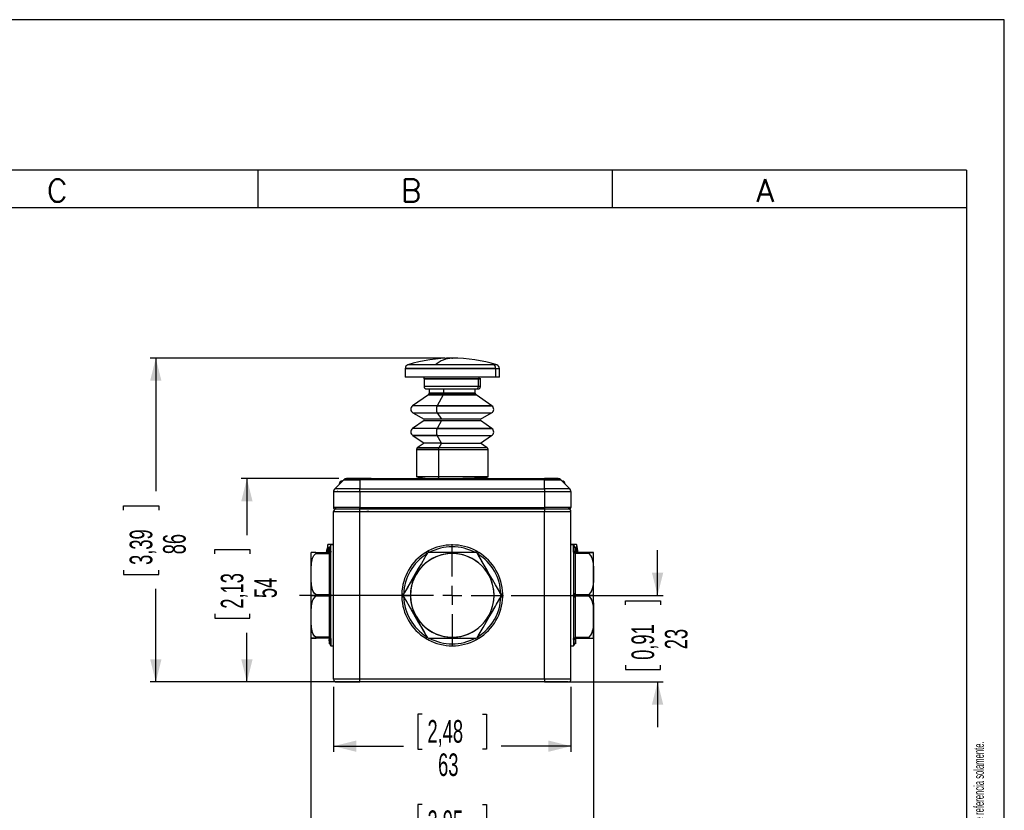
# Model space of a CAD drawing. Extents: x 0 to 1485, y 0 to 1050.
# Tile 13 of 13: x 832 to 1485, y 525 to 1050. Entities that reach past the tile are written whole.
import ezdxf

# ---------------------------------------------------------------- set-up
doc = ezdxf.new("R2010")
doc.units = 0
doc.header["$LTSCALE"] = 5
doc.header["$PDSIZE"] = -1
doc.layers.get('0').update_dxf_attribs({"linetype": 'CONTINUOUS'})
doc.styles.add('SLDTEXTSTYLE0', font='TXT', dxfattribs={"width": 0.605})
doc.styles.add('SLDTEXTSTYLE1', font='ROMANS')
doc.styles.add('SLDTEXTSTYLE2', font='TXT', dxfattribs={"width": 0.574617})
doc.dimstyles.new('SLDDIMSTYLE0', dxfattribs={"dimtxt": 15, "dimasz": 15, "dimexe": 0, "dimexo": 0.0625, "dimgap": 3.75, "dimtad": 0, "dimlfac": 0.4, "dimrnd": 1e-09, "dimzin": 12, "dimtxsty": 'SLDTEXTSTYLE0', "dimsah": 1, "dimcen": 0.09, "dimazin": 3, "dimtfac": 1, "dimtdec": 3, "dimtofl": 0, "dimtmove": 0, "dimatfit": 3, "dimtolj": 1, "dimtzin": 12})
doc.dimstyles.new('SLDDIMSTYLE3', dxfattribs={"dimtxt": 15, "dimasz": 15, "dimexe": 0, "dimexo": 0.0625, "dimgap": 3.75, "dimtad": 0, "dimlfac": 0.4, "dimrnd": 1e-09, "dimzin": 12, "dimtxsty": 'SLDTEXTSTYLE0', "dimsah": 1, "dimcen": 0.09, "dimazin": 3, "dimtfac": 1, "dimtdec": 3, "dimtmove": 0, "dimatfit": 3, "dimtolj": 1, "dimtzin": 12})

# ---------------------------------------------------------------- blocks, each defined once
blk = doc.blocks.new('SW_NOTE_0')
at = {"color": 0, "linetype": 'CONTINUOUS', "attachment_point": 1, "rotation": 90}
for s, insert, char_height, style in [('Sujeito a alteração sem aviso prévio. As informações contidas são valores de referência.                                          Los valores demostrados pueden ser cambiados sin aviso previo. La información és de referencia solamente.', (-8.53, 0), 6.61458, 'SLDTEXTSTYLE2'), ('The values shown are subject to change without prior notice. The information is for reference only.', (0.29, 0), 6.6146, 'SLDTEXTSTYLE0')]:
    blk.add_mtext(s, dxfattribs=dict(at, insert=insert, char_height=char_height, style=style))
blk = doc.blocks.new('_D_8')
at = {"color": 7, "linetype": 'CONTINUOUS'}
for p, q in [((1113.71, 825.23), (918.27, 825.23)), ((922.02, 825.23), (922.02, 736.85)), ((900.68, 724.39), (900.68, 727.21)), ((900.68, 727.21), (924.02, 727.21)), ((924.02, 727.21), (924.02, 724.39)), ((900.68, 684.45), (900.68, 681.63)), ((900.68, 681.63), (924.02, 681.63)), ((924.02, 681.63), (924.02, 684.45)), ((922.02, 610.23), (922.02, 671.99)), ((1052.46, 610.23), (918.27, 610.23))]:
    blk.add_line(p, q, dxfattribs=at)
for points in [[(922.02, 825.23), (918.27, 810.23), (925.77, 810.23)], [(922.02, 610.23), (925.77, 625.23), (918.27, 625.23)]]:
    blk.add_solid(points, dxfattribs=at)
at = {"color": 7, "linetype": 'CONTINUOUS', "char_height": 15, "attachment_point": 1, "rotation": 90, "style": 'SLDTEXTSTYLE0'}
for s, insert in [('3,39', (904.68, 687.97)), ('86', (926.83, 695.02))]:
    blk.add_mtext(s, dxfattribs=dict(at, insert=insert))
blk = doc.blocks.new('_D_9')
at = {"color": 7, "linetype": 'CONTINUOUS'}
for p, q in [((1043.5, 745.23), (978.71, 745.23)), ((982.46, 745.23), (982.46, 707.77)), ((961.13, 695.31), (961.13, 698.13)), ((961.13, 698.13), (984.46, 698.13)), ((984.46, 698.13), (984.46, 695.31)), ((961.13, 655.37), (961.13, 652.55)), ((984.46, 652.55), (984.46, 655.37)), ((961.13, 652.55), (984.46, 652.55)), ((982.46, 610.23), (982.46, 642.91)), ((1036.71, 610.23), (978.71, 610.23))]:
    blk.add_line(p, q, dxfattribs=at)
for points in [[(982.46, 745.23), (978.71, 730.23), (986.21, 730.23)], [(982.46, 610.23), (986.21, 625.23), (978.71, 625.23)]]:
    blk.add_solid(points, dxfattribs=at)
at = {"color": 7, "linetype": 'CONTINUOUS', "char_height": 15, "attachment_point": 1, "rotation": 90, "style": 'SLDTEXTSTYLE0'}
for s, insert in [('2,13', (965.13, 658.89)), ('54', (987.28, 665.94))]:
    blk.add_mtext(s, dxfattribs=dict(at, insert=insert))
blk = doc.blocks.new('_D_10')
at = {"color": 7, "linetype": 'CONTINUOUS'}
for p, q in [((1254.96, 667.73), (1254.96, 697.73)), ((1157.73, 667.73), (1258.71, 667.73)), ((1233.63, 661.34), (1233.63, 664.16)), ((1233.63, 664.16), (1256.96, 664.16)), ((1256.96, 664.16), (1256.96, 661.34)), ((1233.63, 621.4), (1233.63, 618.58)), ((1256.96, 618.58), (1256.96, 621.4)), ((1233.63, 618.58), (1256.96, 618.58)), ((1184.96, 610.23), (1258.71, 610.23)), ((1254.96, 610.23), (1254.96, 580.23))]:
    blk.add_line(p, q, dxfattribs=at)
for points in [[(1254.96, 667.73), (1258.71, 682.73), (1251.21, 682.73)], [(1254.96, 610.23), (1251.21, 595.23), (1258.71, 595.23)]]:
    blk.add_solid(points, dxfattribs=at)
at = {"color": 7, "linetype": 'CONTINUOUS', "char_height": 15, "attachment_point": 1, "rotation": 90, "style": 'SLDTEXTSTYLE0'}
for s, insert in [('0,91', (1237.63, 624.92)), ('23', (1259.78, 631.98))]:
    blk.add_mtext(s, dxfattribs=dict(at, insert=insert))
blk = doc.blocks.new('_D_11')
at = {"color": 7, "linetype": 'CONTINUOUS'}
for p, q in [((1039.96, 606.98), (1039.96, 563.86)), ((1197.46, 606.98), (1197.46, 563.86)), ((1098.74, 588.94), (1095.93, 588.94)), ((1095.93, 588.94), (1095.93, 565.61)), ((1138.68, 588.94), (1141.5, 588.94)), ((1141.5, 588.94), (1141.5, 565.61)), ((1039.96, 567.61), (1086.29, 567.61)), ((1095.93, 565.61), (1098.74, 565.61)), ((1141.5, 565.61), (1138.68, 565.61)), ((1197.46, 567.61), (1151.14, 567.61))]:
    blk.add_line(p, q, dxfattribs=at)
for points in [[(1039.96, 567.61), (1054.96, 563.86), (1054.96, 571.36)], [(1197.46, 567.61), (1182.46, 571.36), (1182.46, 563.86)]]:
    blk.add_solid(points, dxfattribs=at)
at = {"color": 7, "linetype": 'CONTINUOUS', "char_height": 15, "attachment_point": 1, "style": 'SLDTEXTSTYLE0'}
for s, insert in [('2,48', (1102.27, 584.94)), ('63', (1109.32, 562.79))]:
    blk.add_mtext(s, dxfattribs=dict(at, insert=insert))
blk = doc.blocks.new('_D_12')
at = {"color": 7, "linetype": 'CONTINUOUS'}
for p, q in [((1024.96, 662.73), (1024.96, 503.86)), ((1212.46, 662.73), (1212.46, 503.86)), ((1098.74, 528.94), (1095.93, 528.94)), ((1095.93, 528.94), (1095.93, 505.61)), ((1138.68, 528.94), (1141.5, 528.94)), ((1141.5, 528.94), (1141.5, 505.61)), ((1024.96, 507.61), (1086.29, 507.61)), ((1095.93, 505.61), (1098.74, 505.61)), ((1141.5, 505.61), (1138.68, 505.61)), ((1212.46, 507.61), (1151.14, 507.61))]:
    blk.add_line(p, q, dxfattribs=at)
for points in [[(1024.96, 507.61), (1039.96, 503.86), (1039.96, 511.36)], [(1212.46, 507.61), (1197.46, 511.36), (1197.46, 503.86)]]:
    blk.add_solid(points, dxfattribs=at)
at = {"color": 7, "linetype": 'CONTINUOUS', "char_height": 15, "attachment_point": 1, "style": 'SLDTEXTSTYLE0'}
for s, insert in [('2,95', (1102.27, 524.94)), ('75', (1109.32, 502.79))]:
    blk.add_mtext(s, dxfattribs=dict(at, insert=insert))
blk = doc.blocks.new('SW_CENTERMARKSYMBOL_5')
at = {"color": 0, "linetype": 'CONTINUOUS'}
for p, q in [((0, 12.5), (0, 34.01)), ((-12.5, 0), (-101.37, 0)), ((0, 0), (-6.25, 0)), ((0, 0), (0, 6.25)), ((0, 0), (0, -6.25)), ((0, 0), (6.25, 0)), ((12.5, 0), (34.01, 0)), ((0, -12.5), (0, -34.01))]:
    blk.add_line(p, q, dxfattribs=at)

msp = doc.modelspace()

# ---------------------------------------------------------------- linework, layer by layer
for p, q in [((1485, 1050), (0, 1050)), ((1485, 0), (1485, 1050)), ((1460, 950), (50, 950)), ((990, 925), (990, 950)), ((1225, 925), (1225, 950)), ((1460, 950), (1460, 25)), ((1460, 925), (25, 925))]:
    msp.add_line(p, q)
at = {"color": 2, "linetype": 'CONTINUOUS'}
for p, q in [((1460, 925), (1460, 25)), ((1087.464, 818.403), (1087.464, 812.73)), ((1149.964, 812.73), (1149.964, 818.403)), ((1099.964, 811.48), (1099.964, 806.48)), ((1136.673, 811.708), (1136.22, 811.748)), ((1137.464, 806.48), (1137.464, 811.48)), ((1101.782, 804.793), (1134.491, 804.793)), ((1103.464, 804.793), (1103.464, 801.965)), ((1133.964, 801.965), (1133.964, 804.793)), ((1134.491, 804.793), (1135.679, 804.793)), ((1102.931, 800.941), (1092.387, 793.558)), ((1145.042, 793.558), (1134.497, 800.941)), ((1092.589, 788.924), (1099.964, 784.666)), ((1137.464, 784.666), (1144.839, 788.924)), ((1100.001, 783.823), (1092.387, 778.492)), ((1145.042, 778.492), (1137.427, 783.823)), ((1092.589, 773.858), (1100.001, 768.757)), ((1137.427, 768.757), (1144.839, 773.858)), ((1094.964, 764.58), (1094.964, 746.48)), ((1100.001, 768.757), (1095.497, 765.604)), ((1141.931, 765.604), (1137.427, 768.757)), ((1142.464, 746.48), (1142.464, 764.58)), ((1191.678, 743.63), (1191.539, 743.656)), ((1039.964, 701.48), (1036.214, 701.48)), ((1039.964, 701.23), (1038.214, 701.23)), ((1201.214, 701.48), (1197.464, 701.48)), ((1199.214, 701.23), (1197.464, 701.23)), ((1025.06, 696.096), (1024.964, 695.495)), ((1212.464, 695.495), (1212.369, 696.096)), ((1024.964, 639.966), (1025.06, 639.365)), ((1038.214, 634.23), (1039.964, 634.23)), ((1197.464, 634.23), (1199.214, 634.23)), ((1212.369, 639.365), (1212.464, 639.966))]:
    msp.add_line(p, q, dxfattribs=at)
at = {"color": 144, "linetype": 'CONTINUOUS'}
for p, q in [((1087.464, 818.403), (1147.609, 818.403)), ((1147.609, 818.403), (1087.526, 818.403)), ((1107.484, 820.792), (1089.228, 820.792)), ((1145.978, 820.792), (1089.286, 820.792)), ((1148.2, 820.792), (1107.484, 820.792)), ((1148.103, 820.792), (1145.978, 820.792)), ((1147.609, 812.73), (1147.609, 818.403)), ((1147.609, 818.403), (1149.964, 818.403)), ((1147.609, 818.403), (1149.861, 818.403)), ((1147.609, 812.73), (1087.464, 812.73)), ((1147.609, 812.73), (1087.464, 812.73)), ((1136.167, 811.48), (1099.839, 811.48)), ((1136.167, 811.48), (1099.839, 811.48)), ((1099.964, 811.48), (1136.051, 811.48)), ((1136.051, 811.48), (1137.464, 811.48)), ((1136.051, 806.48), (1136.051, 811.48)), ((1136.167, 811.48), (1137.586, 811.48)), ((1137.582, 811.48), (1136.167, 811.48)), ((1149.964, 812.73), (1147.609, 812.73)), ((1149.958, 812.73), (1147.609, 812.73)), ((1136.051, 806.48), (1099.964, 806.48)), ((1136.051, 806.48), (1099.964, 806.48)), ((1132.93, 806.48), (1103.339, 806.48)), ((1112.873, 804.793), (1112.873, 801.965)), ((1137.464, 806.48), (1136.051, 806.48)), ((1137.457, 806.48), (1136.051, 806.48)), ((1102.931, 800.941), (1112.669, 800.941)), ((1112.669, 800.941), (1102.931, 800.941)), ((1112.873, 801.965), (1103.464, 801.965)), ((1103.582, 801.965), (1112.873, 801.965)), ((1112.669, 800.941), (1108.63, 793.558)), ((1134.497, 800.941), (1112.669, 800.941)), ((1112.669, 800.941), (1134.497, 800.941)), ((1112.873, 801.965), (1133.934, 801.965)), ((1133.964, 801.965), (1112.873, 801.965)), ((1108.63, 793.558), (1092.387, 793.558)), ((1108.63, 793.558), (1092.51, 793.558)), ((1144.857, 793.558), (1108.63, 793.558)), ((1108.63, 793.558), (1145.042, 793.558)), ((1092.589, 788.924), (1108.707, 788.924)), ((1111.532, 784.666), (1099.964, 784.666)), ((1108.707, 788.924), (1111.532, 784.666)), ((1108.707, 788.924), (1144.839, 788.924)), ((1137.464, 784.666), (1111.532, 784.666)), ((1108.63, 778.492), (1092.387, 778.492)), ((1108.63, 778.492), (1092.51, 778.492)), ((1100.001, 783.823), (1111.546, 783.823)), ((1111.546, 783.823), (1108.63, 778.492)), ((1108.63, 778.492), (1145.042, 778.492)), ((1144.857, 778.492), (1108.63, 778.492)), ((1111.546, 783.823), (1137.427, 783.823)), ((1108.707, 773.858), (1092.589, 773.858)), ((1092.589, 773.858), (1108.707, 773.858)), ((1111.546, 768.757), (1108.707, 773.858)), ((1108.707, 773.858), (1144.839, 773.858)), ((1094.964, 764.58), (1109.617, 764.58)), ((1109.617, 764.58), (1095.076, 764.58)), ((1109.821, 765.604), (1095.497, 765.604)), ((1111.546, 768.757), (1100.001, 768.757)), ((1109.617, 764.58), (1109.617, 746.48)), ((1109.617, 764.58), (1142.464, 764.58)), ((1109.617, 764.58), (1142.299, 764.58)), ((1111.546, 768.757), (1109.821, 765.604)), ((1141.931, 765.604), (1109.821, 765.604)), ((1141.931, 765.604), (1109.821, 765.604)), ((1111.546, 768.757), (1137.427, 768.757)), ((1048.5, 745.23), (1057.464, 745.23)), ((1057.464, 745.23), (1048.5, 745.23)), ((1064.964, 745.23), (1052.464, 745.23)), ((1064.964, 745.23), (1052.646, 745.23)), ((1057.464, 745.23), (1179.964, 745.23)), ((1057.464, 744.498), (1057.464, 745.23)), ((1057.464, 744.498), (1057.464, 745.23)), ((1109.617, 746.48), (1094.964, 746.48)), ((1109.617, 746.48), (1095.174, 746.48)), ((1096.214, 745.23), (1110.096, 745.23)), ((1142.298, 746.48), (1109.617, 746.48)), ((1142.464, 746.48), (1109.617, 746.48)), ((1179.964, 745.23), (1188.929, 745.23)), ((1188.929, 745.23), (1179.964, 745.23)), ((1179.964, 745.23), (1179.964, 744.498)), ((1179.964, 745.23), (1179.964, 744.498)), ((1040.697, 738.463), (1046.732, 744.498)), ((1057.464, 738.463), (1040.697, 738.463)), ((1046.732, 744.498), (1057.464, 744.498)), ((1179.964, 744.498), (1057.464, 744.498)), ((1057.464, 744.498), (1057.464, 738.463)), ((1057.464, 736.695), (1057.464, 738.463)), ((1057.464, 738.463), (1179.964, 738.463)), ((1057.464, 736.695), (1057.464, 738.463)), ((1179.964, 744.498), (1190.697, 744.498)), ((1179.964, 738.463), (1179.964, 744.498)), ((1196.732, 738.463), (1179.964, 738.463)), ((1179.964, 738.463), (1179.964, 736.695)), ((1179.964, 738.463), (1179.964, 736.695)), ((1190.697, 744.498), (1196.732, 738.463)), ((1039.964, 736.695), (1039.964, 725.98)), ((1039.964, 736.695), (1057.464, 736.695)), ((1042.721, 736.73), (1042.278, 736.625)), ((1057.464, 736.695), (1057.464, 725.98)), ((1057.464, 736.695), (1179.964, 736.695)), ((1179.964, 736.695), (1179.964, 725.98)), ((1179.964, 736.695), (1197.464, 736.695)), ((1197.464, 736.695), (1197.456, 736.893)), ((1197.464, 736.695), (1197.464, 725.98)), ((1057.464, 725.98), (1039.964, 725.98)), ((1040.714, 725.23), (1057.464, 725.23)), ((1040.714, 725.23), (1057.464, 725.23)), ((1057.464, 725.23), (1057.464, 725.98)), ((1057.464, 725.23), (1057.464, 725.98)), ((1057.464, 725.98), (1179.964, 725.98)), ((1057.464, 725.23), (1179.964, 725.23)), ((1057.464, 723.48), (1057.464, 725.23)), ((1057.464, 723.48), (1057.464, 725.23)), ((1179.964, 725.98), (1179.964, 725.23)), ((1197.464, 725.98), (1179.964, 725.98)), ((1179.964, 725.98), (1179.964, 725.23)), ((1179.964, 725.23), (1196.714, 725.23)), ((1179.964, 725.23), (1196.714, 725.23)), ((1179.964, 725.23), (1179.964, 723.48)), ((1179.964, 725.23), (1179.964, 723.48)), ((1039.964, 611.98), (1039.964, 723.48)), ((1039.964, 723.48), (1057.464, 723.48)), ((1057.464, 611.98), (1057.464, 723.48)), ((1057.464, 723.48), (1179.964, 723.48)), ((1063.261, 723.48), (1062.128, 723.48)), ((1179.964, 723.48), (1197.464, 723.48)), ((1179.964, 611.98), (1179.964, 723.48)), ((1197.464, 611.98), (1197.464, 723.48)), ((1036.214, 696.105), (1036.214, 701.48)), ((1036.964, 699.98), (1036.964, 696.105)), ((1036.964, 696.105), (1036.964, 699.921)), ((1038.214, 697.205), (1038.214, 701.23)), ((1038.214, 697.205), (1038.214, 701.085)), ((1199.214, 701.23), (1199.214, 697.205)), ((1199.214, 697.205), (1199.214, 701.169)), ((1200.464, 696.105), (1200.464, 699.98)), ((1200.464, 696.105), (1200.464, 699.855)), ((1201.214, 701.48), (1201.214, 696.105)), ((1024.964, 695.495), (1024.964, 667.73)), ((1028.114, 696.105), (1025.002, 696.105)), ((1028.114, 696.105), (1036.964, 696.105)), ((1028.114, 695.48), (1036.964, 695.48)), ((1036.964, 696.105), (1036.964, 695.48)), ((1036.964, 695.48), (1036.964, 695.417)), ((1036.964, 695.48), (1036.964, 695.192)), ((1036.964, 695.192), (1036.964, 668.644)), ((1038.201, 697.015), (1038.214, 697.205)), ((1038.214, 696.256), (1038.201, 696.461)), ((1038.214, 668.68), (1038.214, 696.256)), ((1038.214, 668.68), (1038.214, 696.256)), ((1101.486, 696.461), (1101.149, 696.256)), ((1102.793, 697.205), (1102.447, 697.015)), ((1134.375, 696.105), (1103.054, 696.105)), ((1134.982, 697.015), (1134.636, 697.205)), ((1136.28, 696.256), (1135.942, 696.461)), ((1199.214, 697.205), (1199.228, 697.015)), ((1199.228, 696.461), (1199.214, 696.256)), ((1199.214, 696.256), (1199.214, 668.68)), ((1199.214, 696.256), (1199.214, 668.68)), ((1209.314, 696.105), (1200.464, 696.105)), ((1200.464, 695.48), (1200.464, 696.105)), ((1200.464, 695.192), (1200.464, 695.48)), ((1209.314, 695.48), (1200.464, 695.48)), ((1200.464, 695.417), (1200.464, 695.48)), ((1200.464, 668.644), (1200.464, 695.192)), ((1209.314, 696.105), (1212.427, 696.105)), ((1212.464, 667.73), (1212.464, 695.495)), ((1024.964, 667.73), (1024.964, 639.966)), ((1024.964, 667.73), (1028.587, 667.73)), ((1028.114, 668.355), (1036.964, 668.355)), ((1036.964, 667.105), (1028.114, 667.105)), ((1036.964, 668.644), (1036.964, 668.355)), ((1036.964, 668.419), (1036.964, 668.355)), ((1036.964, 668.355), (1036.964, 667.105)), ((1036.964, 667.105), (1036.964, 667.042)), ((1036.964, 666.817), (1036.964, 640.269)), ((1039.964, 667.73), (1038.172, 667.73)), ((1038.201, 668.285), (1038.214, 668.68)), ((1038.214, 666.781), (1038.201, 667.176)), ((1038.214, 639.205), (1038.214, 666.781)), ((1038.214, 639.205), (1038.214, 666.781)), ((1085.228, 668.68), (1085.219, 668.285)), ((1086.143, 667.73), (1090.95, 667.73)), ((1086.31, 667.105), (1086.188, 667.406)), ((1086.477, 666.817), (1086.31, 667.105)), ((1086.477, 666.817), (1101.804, 640.269)), ((1146.479, 667.73), (1151.286, 667.73)), ((1151.118, 668.355), (1151.24, 668.055)), ((1152.21, 668.285), (1152.201, 668.68)), ((1197.464, 667.73), (1199.256, 667.73)), ((1199.214, 668.68), (1199.228, 668.285)), ((1199.228, 667.176), (1199.214, 666.781)), ((1199.214, 666.781), (1199.214, 639.205)), ((1199.214, 666.781), (1199.214, 639.205)), ((1200.443, 668.651), (1200.464, 668.644)), ((1200.464, 668.355), (1200.464, 668.644)), ((1200.464, 668.355), (1200.464, 668.419)), ((1200.464, 667.73), (1200.464, 668.355)), ((1200.464, 668.355), (1209.314, 668.355)), ((1208.841, 667.73), (1200.464, 667.73)), ((1200.464, 667.105), (1200.464, 667.73)), ((1209.314, 667.105), (1200.464, 667.105)), ((1200.464, 667.042), (1200.464, 667.105)), ((1200.464, 640.269), (1200.464, 666.817)), ((1212.464, 667.73), (1208.841, 667.73)), ((1212.464, 639.966), (1212.464, 667.73)), ((1212.464, 639.966), (1212.464, 667.73)), ((1135.624, 640.269), (1135.457, 639.98)), ((1028.114, 639.355), (1025.002, 639.355)), ((1036.964, 639.98), (1028.114, 639.98)), ((1036.964, 639.355), (1028.114, 639.355)), ((1036.964, 640.044), (1036.964, 639.98)), ((1036.964, 639.98), (1036.964, 639.355)), ((1036.964, 639.355), (1036.964, 635.48)), ((1036.964, 639.355), (1036.964, 635.605)), ((1038.201, 639), (1038.214, 639.205)), ((1038.214, 638.256), (1038.201, 638.445)), ((1038.214, 638.256), (1038.214, 634.292)), ((1038.214, 634.23), (1038.214, 638.256)), ((1102.447, 638.445), (1102.793, 638.256)), ((1103.054, 639.355), (1134.375, 639.355)), ((1134.636, 638.256), (1134.982, 638.445)), ((1199.214, 639.205), (1199.228, 639)), ((1199.228, 638.445), (1199.214, 638.256)), ((1199.214, 638.256), (1199.214, 634.23)), ((1199.214, 638.256), (1199.214, 634.375)), ((1200.464, 639.98), (1200.464, 640.044)), ((1200.464, 639.355), (1200.464, 639.98)), ((1200.464, 639.98), (1209.314, 639.98)), ((1200.464, 635.481), (1200.464, 639.355)), ((1200.464, 639.355), (1200.464, 635.54)), ((1200.464, 639.355), (1209.314, 639.355)), ((1209.314, 639.355), (1212.426, 639.355)), ((1057.464, 611.98), (1039.964, 611.98)), ((1041.714, 610.23), (1057.464, 610.23)), ((1057.464, 610.23), (1041.714, 610.23)), ((1179.964, 611.98), (1057.464, 611.98)), ((1057.464, 610.23), (1057.464, 611.98)), ((1057.464, 610.23), (1057.464, 611.98)), ((1179.964, 610.23), (1057.464, 610.23)), ((1179.964, 610.23), (1057.464, 610.23)), ((1197.464, 611.98), (1179.964, 611.98)), ((1179.964, 611.98), (1179.964, 610.23)), ((1179.964, 611.98), (1179.964, 610.23)), ((1179.964, 610.23), (1195.714, 610.23)), ((1195.714, 610.23), (1179.964, 610.23))]:
    msp.add_line(p, q, dxfattribs=at)
at = {"color": 2, "linetype": 'CONTINUOUS', "flags": 128}
for points in [[(1099.996, 812.534), (1099.9, 812.364), (1099.839, 811.48)], [(1137.589, 811.48), (1137.379, 811.593), (1137.171, 811.627)]]:
    msp.add_lwpolyline(points, dxfattribs=at)
at = {"color": 144, "linetype": 'CONTINUOUS', "flags": 128}
for points in [[(1048.5, 745.23), (1047.434, 744.992), (1046.732, 744.498)], [(1110.096, 745.23), (1109.898, 745.342), (1109.725, 745.689), (1109.643, 746.076), (1109.617, 746.48)], [(1109.617, 746.48), (1109.659, 745.965), (1109.792, 745.513), (1109.941, 745.298), (1110.096, 745.23)], [(1127.333, 745.23), (1127.53, 745.342), (1127.65, 745.581)], [(1190.697, 744.498), (1189.774, 745.083), (1188.929, 745.23)], [(1040.697, 738.463), (1040.112, 737.54), (1039.964, 736.695)], [(1197.464, 736.695), (1197.226, 737.761), (1196.732, 738.463)], [(1028.114, 696.105), (1026.877, 696.105), (1026.046, 696.105), (1025.281, 696.105), (1025.045, 696.105), (1025.002, 696.105)], [(1028.114, 668.355), (1026.97, 669.544), (1026.478, 670.376), (1026.054, 671.365), (1025.286, 674.836), (1025.047, 678.37), (1025.002, 681.912), (1025.046, 685.454), (1025.284, 688.985), (1025.457, 690.159), (1025.705, 691.325), (1026.046, 692.448), (1026.938, 694.245), (1028.114, 695.48)], [(1028.114, 668.355), (1027.404, 668.995), (1026.844, 669.734), (1026.419, 670.495), (1026.054, 671.365), (1025.286, 674.836), (1025.047, 678.37), (1025.002, 681.912), (1025.022, 684.4), (1025.095, 686.67), (1025.284, 688.985), (1025.571, 690.748), (1026.059, 692.484), (1026.423, 693.348), (1026.846, 694.105), (1028.114, 695.48)], [(1028.114, 695.48), (1028.417, 695.709), (1028.545, 695.838), (1028.577, 695.892), (1028.587, 695.938), (1028.576, 695.98), (1028.544, 696.016), (1028.415, 696.073), (1028.114, 696.105)], [(1028.114, 695.48), (1028.417, 695.709), (1028.535, 695.825), (1028.574, 695.886), (1028.587, 695.938), (1028.574, 695.984), (1028.534, 696.024), (1028.415, 696.073), (1028.114, 696.105)], [(1038.201, 697.015), (1038.212, 697.122), (1038.214, 697.205)], [(1038.214, 696.256), (1038.21, 696.372), (1038.201, 696.461)], [(1101.971, 695.48), (1101.263, 694.254), (1100.784, 693.425), (1100.233, 692.471), (1098.23, 689), (1096.189, 685.466), (1094.144, 681.924), (1092.099, 678.382), (1090.061, 674.851), (1089.38, 673.672), (1088.704, 672.502), (1088.061, 671.388), (1087.002, 669.552), (1086.31, 668.355)], [(1101.971, 695.48), (1101.602, 694.841), (1101.175, 694.102), (1100.736, 693.341), (1100.233, 692.471), (1098.23, 689), (1096.189, 685.466), (1094.144, 681.924), (1092.708, 679.436), (1091.397, 677.166), (1090.061, 674.851), (1089.043, 673.088), (1088.04, 671.351), (1087.542, 670.488), (1087.105, 669.731), (1086.31, 668.355)], [(1101.804, 695.192), (1101.534, 695.63), (1101.297, 696.015), (1101.184, 696.199), (1101.149, 696.256)], [(1102.447, 697.015), (1101.907, 696.709), (1101.486, 696.461)], [(1102.793, 697.205), (1102.846, 697.107), (1103.011, 696.802), (1103.195, 696.461), (1103.387, 696.105)], [(1134.375, 696.105), (1132.843, 696.105), (1130.872, 696.105), (1126.842, 696.105), (1122.753, 696.105), (1118.654, 696.105), (1114.585, 696.105), (1110.527, 696.105), (1109.164, 696.105), (1107.816, 696.105), (1106.528, 696.105), (1104.451, 696.105), (1103.054, 696.105)], [(1134.041, 696.105), (1134.286, 696.559), (1134.501, 696.956), (1134.604, 697.146), (1134.636, 697.205)], [(1135.942, 696.461), (1135.407, 696.775), (1134.982, 697.015)], [(1151.118, 668.355), (1150.432, 669.544), (1149.951, 670.376), (1149.38, 671.365), (1147.376, 674.836), (1145.336, 678.37), (1143.291, 681.912), (1141.246, 685.454), (1139.208, 688.985), (1138.53, 690.159), (1137.856, 691.325), (1137.208, 692.448), (1136.17, 694.245), (1135.457, 695.48)], [(1151.118, 668.355), (1150.749, 668.995), (1150.322, 669.734), (1149.883, 670.495), (1149.38, 671.365), (1147.376, 674.836), (1145.336, 678.37), (1143.291, 681.912), (1141.855, 684.4), (1140.544, 686.67), (1139.208, 688.985), (1138.19, 690.748), (1137.187, 692.484), (1136.689, 693.348), (1136.252, 694.105), (1135.457, 695.48)], [(1136.28, 696.256), (1136.221, 696.161), (1136.039, 695.866), (1135.836, 695.536), (1135.624, 695.192)], [(1199.214, 697.205), (1199.218, 697.099), (1199.228, 697.015)], [(1199.228, 696.461), (1199.217, 696.347), (1199.214, 696.256)], [(1209.314, 696.105), (1209.012, 696.073), (1208.893, 696.023), (1208.854, 695.983), (1208.841, 695.937), (1208.855, 695.885), (1208.894, 695.824), (1209.013, 695.708), (1209.314, 695.48)], [(1209.314, 696.105), (1209.012, 696.073), (1208.884, 696.016), (1208.852, 695.979), (1208.841, 695.937), (1208.852, 695.89), (1208.885, 695.837), (1209.013, 695.708), (1209.314, 695.48)], [(1212.426, 696.105), (1212.427, 696.105), (1212.381, 696.105), (1212.141, 696.105), (1211.967, 696.105), (1211.716, 696.105), (1211.374, 696.105), (1210.473, 696.105), (1209.314, 696.105)], [(1209.314, 695.48), (1210.024, 694.841), (1210.585, 694.102), (1211.009, 693.341), (1211.374, 692.471), (1212.142, 689), (1212.382, 685.466), (1212.427, 681.924), (1212.407, 679.436), (1212.333, 677.166), (1212.144, 674.851), (1211.858, 673.088), (1211.369, 671.351), (1211.006, 670.488), (1210.583, 669.731), (1209.314, 668.355)], [(1209.314, 695.48), (1210.484, 694.254), (1210.968, 693.425), (1211.374, 692.471), (1212.142, 689), (1212.382, 685.466), (1212.427, 681.924), (1212.382, 678.382), (1212.144, 674.851), (1211.971, 673.672), (1211.722, 672.502), (1211.383, 671.388), (1210.464, 669.552), (1209.314, 668.355)], [(1028.114, 639.98), (1027.404, 640.62), (1026.844, 641.359), (1026.419, 642.12), (1026.054, 642.99), (1025.286, 646.461), (1025.047, 649.995), (1025.002, 653.537), (1025.022, 656.025), (1025.095, 658.295), (1025.284, 660.61), (1025.571, 662.373), (1026.059, 664.109), (1026.423, 664.973), (1026.846, 665.73), (1028.114, 667.105)], [(1028.114, 639.98), (1026.944, 641.207), (1026.46, 642.036), (1026.054, 642.99), (1025.286, 646.461), (1025.047, 649.995), (1025.002, 653.537), (1025.046, 657.079), (1025.284, 660.61), (1025.457, 661.789), (1025.707, 662.959), (1026.046, 664.073), (1026.965, 665.909), (1028.114, 667.105)], [(1038.201, 668.285), (1038.212, 668.506), (1038.214, 668.68)], [(1085.219, 668.285), (1085.214, 667.664), (1085.219, 667.176)], [(1085.219, 667.176), (1085.223, 666.955), (1085.228, 666.781)], [(1085.228, 668.68), (1085.339, 668.676), (1085.686, 668.667), (1086.073, 668.656), (1086.477, 668.644)], [(1086.477, 666.817), (1085.962, 666.802), (1085.51, 666.789), (1085.295, 666.783), (1085.228, 666.781)], [(1085.228, 666.781), (1085.252, 666.782), (1085.323, 666.784), (1085.438, 666.787), (1085.594, 666.792), (1085.783, 666.797), (1085.999, 666.803), (1086.233, 666.81), (1086.477, 666.817)], [(1086.201, 668.105), (1086.203, 668.114), (1086.31, 668.355)], [(1086.31, 667.105), (1086.68, 666.466), (1087.106, 665.727), (1087.546, 664.966), (1088.048, 664.096), (1090.052, 660.625), (1092.093, 657.091), (1094.137, 653.549), (1095.574, 651.061), (1096.884, 648.791), (1098.221, 646.476), (1099.239, 644.713), (1100.241, 642.976), (1100.74, 642.113), (1101.177, 641.356), (1101.971, 639.98)], [(1086.31, 667.105), (1086.997, 665.917), (1087.477, 665.085), (1088.048, 664.096), (1090.052, 660.625), (1092.093, 657.091), (1094.137, 653.549), (1096.182, 650.007), (1098.221, 646.476), (1098.899, 645.302), (1099.572, 644.136), (1100.221, 643.013), (1101.258, 641.216), (1101.971, 639.98)], [(1135.457, 639.98), (1136.165, 641.207), (1136.644, 642.036), (1137.195, 642.99), (1139.199, 646.461), (1141.24, 649.995), (1143.284, 653.537), (1145.329, 657.079), (1147.368, 660.61), (1148.048, 661.789), (1148.724, 662.959), (1149.367, 664.073), (1150.427, 665.909), (1151.118, 667.105)], [(1135.457, 639.98), (1135.827, 640.62), (1136.253, 641.359), (1136.693, 642.12), (1137.195, 642.99), (1139.199, 646.461), (1141.24, 649.995), (1143.284, 653.537), (1144.721, 656.025), (1146.031, 658.295), (1147.368, 660.61), (1148.386, 662.373), (1149.388, 664.109), (1149.887, 664.973), (1150.324, 665.73), (1151.118, 667.105)], [(1150.951, 668.644), (1151.466, 668.659), (1151.918, 668.672), (1152.134, 668.678), (1152.201, 668.68)], [(1150.951, 666.817), (1151.411, 666.804), (1151.635, 666.797), (1151.835, 666.792), (1151.997, 666.787), (1152.113, 666.784), (1152.201, 666.781)], [(1152.201, 666.781), (1152.09, 666.784), (1151.743, 666.794), (1151.356, 666.805), (1150.951, 666.817)], [(1151.227, 667.356), (1151.225, 667.347), (1151.118, 667.105)], [(1152.201, 666.781), (1152.206, 667.003), (1152.21, 667.176)], [(1152.21, 667.176), (1152.214, 667.797), (1152.21, 668.285)], [(1199.214, 668.68), (1199.218, 668.458), (1199.228, 668.285)], [(1209.314, 667.105), (1210.458, 665.917), (1210.95, 665.085), (1211.374, 664.096), (1212.142, 660.625), (1212.382, 657.091), (1212.427, 653.549), (1212.382, 650.007), (1212.144, 646.476), (1211.972, 645.302), (1211.724, 644.136), (1211.383, 643.013), (1210.49, 641.216), (1209.314, 639.98)], [(1209.314, 667.105), (1210.024, 666.466), (1210.585, 665.727), (1211.009, 664.966), (1211.374, 664.096), (1212.142, 660.625), (1212.382, 657.091), (1212.427, 653.549), (1212.407, 651.061), (1212.333, 648.791), (1212.144, 646.476), (1211.858, 644.713), (1211.369, 642.976), (1211.006, 642.113), (1210.583, 641.356), (1209.314, 639.98)], [(1101.804, 640.269), (1101.563, 639.877), (1101.446, 639.687), (1101.341, 639.517), (1101.256, 639.378), (1101.195, 639.28), (1101.149, 639.205)], [(1101.149, 639.205), (1101.207, 639.299), (1101.389, 639.595), (1101.592, 639.925), (1101.804, 640.269)], [(1135.624, 640.269), (1135.894, 639.831), (1136.131, 639.446), (1136.244, 639.262), (1136.28, 639.205)], [(1136.28, 639.205), (1136.267, 639.225), (1136.23, 639.286), (1136.169, 639.384), (1136.088, 639.517), (1135.988, 639.678), (1135.875, 639.862), (1135.752, 640.062), (1135.624, 640.269)], [(1025.002, 639.355), (1025.002, 639.355), (1025.048, 639.355), (1025.287, 639.355), (1025.462, 639.355), (1025.713, 639.355), (1026.054, 639.355), (1026.955, 639.356), (1028.114, 639.355)], [(1028.114, 639.355), (1028.417, 639.388), (1028.535, 639.438), (1028.574, 639.477), (1028.587, 639.523), (1028.574, 639.576), (1028.534, 639.637), (1028.415, 639.753), (1028.114, 639.98)], [(1028.114, 639.355), (1028.417, 639.388), (1028.545, 639.445), (1028.577, 639.482), (1028.587, 639.523), (1028.576, 639.57), (1028.544, 639.624), (1028.415, 639.753), (1028.114, 639.98)], [(1038.214, 638.256), (1038.21, 638.362), (1038.201, 638.445)], [(1101.149, 639.205), (1101.338, 639.089), (1101.486, 639)], [(1103.387, 639.355), (1103.142, 638.902), (1102.927, 638.504), (1102.825, 638.315), (1102.793, 638.256)], [(1103.054, 639.355), (1104.586, 639.355), (1106.556, 639.355), (1110.586, 639.355), (1114.676, 639.355), (1118.775, 639.355), (1122.844, 639.355), (1126.902, 639.355), (1128.264, 639.355), (1129.612, 639.355), (1130.9, 639.355), (1132.977, 639.356), (1134.375, 639.355)], [(1134.636, 638.256), (1134.583, 638.353), (1134.418, 638.659), (1134.234, 639), (1134.041, 639.355)], [(1135.942, 639), (1136.131, 639.114), (1136.28, 639.205)], [(1199.228, 638.445), (1199.217, 638.339), (1199.214, 638.256)], [(1209.314, 639.98), (1209.012, 639.752), (1208.884, 639.623), (1208.852, 639.569), (1208.841, 639.522), (1208.852, 639.481), (1208.885, 639.444), (1209.013, 639.387), (1209.314, 639.355)], [(1209.314, 639.98), (1209.012, 639.752), (1208.893, 639.635), (1208.854, 639.575), (1208.841, 639.522), (1208.855, 639.476), (1208.894, 639.437), (1209.013, 639.387), (1209.314, 639.355)], [(1209.314, 639.355), (1210.551, 639.355), (1211.383, 639.355), (1212.147, 639.355), (1212.383, 639.355), (1212.426, 639.355)]]:
    msp.add_lwpolyline(points, dxfattribs=at)
at = {"color": 2, "linetype": 'CONTINUOUS'}
for centre, radius, start, end in [((1118.714, 725.074), 100.156, 89.999999, 107.121563), ((1118.714, 725.074), 100.156, 72.878437, 90.000001), ((1089.964, 818.403), 2.5, 107.121648, 179.999784), ((1147.464, 818.403), 2.5, 0.000254, 72.878169), ((1101.714, 806.539), 1.747, 181.927698, 271.172706), ((1135.715, 806.539), 1.747, 268.827388, 358.072208), ((1102.214, 801.965), 1.25, 305.00213, 0.001351), ((1135.214, 801.965), 1.25, 179.99901, 234.997919), ((1093.964, 791.306), 2.75, 124.998568, 240.001644), ((1143.464, 791.306), 2.75, 299.998319, 55.001583), ((1093.964, 776.239), 2.75, 124.998568, 240.001644), ((1143.464, 776.239), 2.75, 299.998319, 55.001583), ((1096.214, 764.58), 1.25, 125.000017, 179.99997), ((1141.214, 764.58), 1.25, 359.999544, 55.000059), ((1107.929, 816.268), 71.07, 259.71166, 271.746605), ((1110.418, 1218.602), 473.372, 269.961029, 273.72283), ((1141.093, 750.088), 3.86, 270.895273, 290.80563), ((1125.277, 680.23), 91.563, 166.580327, 170.01567), ((1042.877, 697.395), 6.051, 141.133855, 192.306403), ((1194.522, 697.394), 6.08, 347.766286, 38.523588), ((1112.152, 680.23), 91.563, 9.98433, 13.419673), ((1042.906, 638.067), 6.08, 167.76613, 218.523812), ((1194.552, 638.066), 6.051, 321.133927, 12.306351)]:
    msp.add_arc(centre, radius, start, end, dxfattribs=at)
at = {"color": 144, "linetype": 'CONTINUOUS'}
for centre, radius, start, end in [((1119.299, 807.324), 17.916, 91.870756, 131.260687), ((1145.118, 818.453), 2.491, 358.829663, 69.810857), ((1145.133, 818.464), 2.476, 358.581644, 70.058877), ((1137.376, 811.522), 1.21, 92.527503, 181.958155), ((1137.367, 811.53), 1.202, 92.132825, 182.352833), ((1134.422, 806.422), 1.63, 272.425682, 2.05966), ((1134.422, 806.422), 1.63, 272.425682, 2.05966), ((1110.677, 801.871), 2.198, 334.982441, 2.463344), ((1110.521, 801.902), 2.353, 335.902289, 1.543496), ((1113.575, 791.323), 5.427, 155.677684, 206.238492), ((1113.575, 791.323), 5.427, 155.677684, 206.238492), ((1113.575, 776.257), 5.427, 155.677722, 206.238454), ((1113.575, 776.257), 5.427, 155.677722, 206.238454), ((1111.813, 764.674), 2.198, 154.981558, 182.464127), ((1111.969, 764.643), 2.353, 155.902282, 181.543403), ((1048.5, 742.73), 2.5, 90, 135), ((1188.929, 742.73), 2.5, 45, 90), ((1042.464, 736.695), 2.5, 135, 180), ((1046.031, 741.394), 2.271, 93.429547, 176.570453), ((1046.05, 741.413), 2.271, 93.42959, 176.570434), ((1191.378, 741.413), 2.271, 3.429619, 86.570444), ((1191.446, 741.421), 2.221, 2.808359, 83.993931), ((1194.964, 736.695), 2.5, 360, 45), ((1040.714, 725.98), 0.75, 180, 270), ((1040.714, 725.98), 0.75, 179.999997, 270.000003), ((1041.714, 723.48), 1.75, 90, 180), ((1041.714, 723.48), 1.75, 90.000002, 179.999998), ((1195.714, 723.48), 1.75, 0.000117, 89.99994), ((1195.714, 723.48), 1.75, 0, 90), ((1196.714, 725.98), 0.75, 270.000956, 359.9995), ((1196.714, 725.98), 0.75, 270, 360), ((1118.714, 667.73), 33.5, 61.623667, 118.376333), ((1118.714, 667.73), 33.5, 61.623671, 118.376329), ((1118.714, 667.73), 32.25, 61.623663, 118.376337), ((1118.714, 667.73), 32.25, 61.623672, 118.376328), ((1038.15, 696.018), 1.189, 86.895872, 175.78964), ((1038.144, 696.025), 1.182, 86.576948, 176.108564), ((1038.093, 695.866), 1.154, 84.651175, 168.050638), ((1038.187, 695.209), 1.252, 89.355972, 167.478425), ((1038.121, 695.1), 1.16, 85.378834, 175.450739), ((1038.095, 695.124), 1.138, 83.964001, 156.439828), ((1039.814, 696.738), 1.637, 170.250007, 189.749993), ((1118.714, 667.73), 33.5, 121.623667, 178.376333), ((1118.714, 667.73), 33.5, 121.623652, 178.376343), ((1118.714, 667.73), 32.25, 121.623665, 178.376344), ((1118.714, 667.73), 32.25, 121.623673, 178.376335), ((1118.714, 667.73), 27.765, 359.999997, 180.000003), ((1118.714, 667.73), 27.765, 0, 180), ((1117.758, 669.333), 31.634, 120.038089, 120.955046), ((1105.014, 697.594), 3.705, 197.807556, 214.786222), ((1103.054, 694.855), 1.251, 90.014521, 149.985564), ((1103.054, 694.855), 1.25, 90.000016, 150.000069), ((1099.702, 694.527), 3.705, 25.213047, 42.193469), ((1137.727, 694.527), 3.705, 137.80735, 154.78654), ((1134.375, 694.855), 1.251, 30.014832, 89.985084), ((1134.375, 694.855), 1.25, 30.000245, 89.99967), ((1119.613, 669.341), 31.656, 60.038371, 60.954676), ((1132.415, 697.594), 3.705, 325.21404, 342.192619), ((1118.714, 667.73), 32.25, 1.623666, 58.376356), ((1118.714, 667.73), 32.25, 1.623668, 58.376354), ((1118.714, 667.73), 33.5, 1.623701, 58.376304), ((1118.714, 667.73), 33.5, 1.623667, 58.376333), ((1199.291, 696.032), 1.175, 3.568749, 93.745845), ((1199.285, 696.025), 1.182, 3.89142, 93.423174), ((1199.293, 695.082), 1.177, 5.352465, 93.818067), ((1199.3, 695.091), 1.168, 4.953559, 94.217097), ((1199.335, 695.867), 1.154, 11.946801, 95.351057), ((1197.548, 696.738), 1.702, 350.627497, 9.372503), ((1199.242, 695.209), 1.252, 12.516063, 90.649338), ((1027.779, 667.61), 0.817, 8.451215, 65.768592), ((1027.785, 667.615), 0.81, 8.191549, 66.028258), ((1027.78, 667.85), 0.816, 294.204101, 351.576092), ((1027.785, 667.846), 0.81, 293.955783, 351.82441), ((1037.902, 657.623), 11.061, 88.382437, 94.863595), ((1037.93, 656.652), 12.031, 88.643907, 94.602125), ((1036.171, 643.62), 24.749, 85.295936, 88.163729), ((1037.875, 676.87), 10.094, 264.825769, 271.928199), ((1049.58, 667.42), 11.412, 175.656447, 178.443672), ((1048.908, 668.006), 10.739, 181.469015, 184.430867), ((1118.55, 667.732), 33.336, 179.049522, 180.002348), ((1086.001, 664.663), 3.705, 85.213965, 102.192566), ((1086.001, 670.799), 3.707, 257.811806, 274.781663), ((1086.001, 670.798), 3.705, 257.807434, 274.786035), ((1118.714, 667.73), 33.5, 181.623681, 238.376333), ((1118.714, 667.73), 33.5, 181.623667, 238.376333), ((1087.396, 667.73), 1.253, 150.032708, 179.967773), ((1087.396, 667.731), 1.253, 180.032951, 209.966568), ((1118.714, 667.73), 32.25, 181.62368, 238.376303), ((1118.714, 667.73), 32.25, 181.623692, 238.376291), ((1118.714, 667.73), 27.765, 179.999998, 0.000002), ((1118.714, 667.73), 27.765, 180, 0), ((1118.714, 667.73), 32.25, 301.623668, 358.376319), ((1118.714, 667.73), 32.25, 301.623658, 358.376329), ((1118.714, 667.73), 33.5, 301.623667, 358.376333), ((1118.714, 667.73), 33.5, 301.623658, 358.376328), ((1151.427, 664.664), 3.705, 77.806482, 94.786956), ((1150.033, 667.73), 1.253, 0.032495, 29.966226), ((1150.033, 667.731), 1.253, 330.03204, 359.969238), ((1151.427, 670.797), 3.705, 265.213829, 282.192795), ((1151.427, 670.797), 3.705, 265.213044, 282.193518), ((1118.895, 667.729), 33.319, 359.048803, 0.002105), ((1199.554, 658.593), 10.092, 84.824994, 91.92898), ((1199.527, 657.624), 11.06, 85.136171, 91.617803), ((1199.499, 678.808), 12.031, 268.643897, 274.602129), ((1201.258, 643.616), 24.753, 91.836533, 94.703841), ((1188.296, 667.444), 10.964, 1.498135, 4.399257), ((1187.665, 668.05), 11.595, 355.679769, 358.422839), ((1209.649, 667.611), 0.816, 114.204591, 171.573837), ((1209.643, 667.615), 0.81, 113.957139, 171.821289), ((1209.643, 667.846), 0.81, 188.193704, 246.027868), ((1209.65, 667.851), 0.817, 188.453801, 245.767771), ((1038.136, 640.379), 1.177, 185.352343, 273.818578), ((1199.308, 640.361), 1.16, 265.378617, 355.450357), ((1038.144, 639.436), 1.182, 183.891491, 273.422877), ((1038.093, 639.594), 1.154, 191.947131, 275.351055), ((1038.137, 639.429), 1.175, 183.568779, 273.745589), ((1039.874, 638.723), 1.696, 170.593253, 189.406747), ((1105.014, 637.867), 3.705, 145.213584, 162.192529), ((1118.659, 667.635), 33.39, 239.04851, 240.951076), ((1103.054, 640.606), 1.251, 210.014787, 269.985129), ((1118.714, 667.73), 33.5, 241.623667, 298.376333), ((1118.714, 667.73), 33.5, 241.623721, 298.376279), ((1118.714, 667.73), 32.25, 241.623683, 298.376317), ((1118.714, 667.73), 32.25, 241.623672, 298.376328), ((1134.375, 640.606), 1.251, 270.014997, 329.985087), ((1118.785, 667.607), 33.357, 299.047998, 300.952416), ((1132.413, 637.866), 3.707, 17.811468, 34.781981), ((1199.279, 639.443), 1.189, 266.896146, 355.78938), ((1199.285, 639.436), 1.182, 266.576457, 356.10907), ((1199.335, 639.594), 1.154, 264.651625, 348.050517), ((1197.609, 638.723), 1.642, 350.283931, 9.716069), ((1196.103, 638.54), 3.159, 3.23528, 8.363273), ((1041.714, 611.98), 1.75, 180.000003, 269.99994), ((1041.714, 611.98), 1.75, 180, 270), ((1195.714, 611.98), 1.75, 270, 0), ((1195.714, 611.98), 1.75, 270.000387, 359.999613)]:
    msp.add_arc(centre, radius, start, end, dxfattribs=at)
at = {"color": 7, "linetype": 'CONTINUOUS'}
msp.add_point((1118.714, 825.23), dxfattribs=at)

# ---------------------------------------------------------------- block references
at = {"color": 2, "linetype": 'CONTINUOUS'}
msp.add_blockref('SW_NOTE_0', (1473.347, 65.397), dxfattribs=at)
at = {"color": 7, "linetype": 'CONTINUOUS'}
msp.add_blockref('SW_CENTERMARKSYMBOL_5', (1118.714, 667.73), dxfattribs=at)

# ---------------------------------------------------------------- texts
at = {"char_height": 15, "attachment_point": 2, "style": 'SLDTEXTSTYLE1'}
for s, insert in [('C', (856.528, 944.005)), ('B', (1091.528, 944.005)), ('A', (1326.435, 944.005))]:
    msp.add_mtext(s, dxfattribs=dict(at, insert=insert))

# ---------------------------------------------------------------- dimensions: what is measured, and where the dimension line sits
at = {"color": 7, "linetype": 'CONTINUOUS'}
for base, p1, p2, dimstyle, picture, middle in [((922.018, 610.23), (1118.714, 825.23), (1057.464, 610.23), 'SLDDIMSTYLE0', '_D_8', (922.018, 704.418)), ((982.464, 610.23), (1048.5, 745.23), (1041.714, 610.23), 'SLDDIMSTYLE0', '_D_9', (982.464, 675.338)), ((1254.964, 610.23), (1152.729, 667.73), (1179.964, 610.23), 'SLDDIMSTYLE3', '_D_10', (1254.964, 641.372))]:
    dim = msp.add_linear_dim(base=base, p1=p1, p2=p2, angle=90, dimstyle=dimstyle, dxfattribs=at)
    dim.commit()
    dim.dimension.update_dxf_attribs({"geometry": picture, "text_midpoint": middle, "dimtype": 160})
for base, p1, p2, picture, middle in [((1024.964, 507.608), (1212.464, 667.73), (1024.964, 667.73), '_D_12', (1118.714, 507.608)), ((1197.464, 567.608), (1039.964, 611.98), (1197.464, 611.98), '_D_11', (1118.714, 567.608))]:
    dim = msp.add_linear_dim(base=base, p1=p1, p2=p2, dimstyle='SLDDIMSTYLE0', dxfattribs=at)
    dim.commit()
    dim.dimension.update_dxf_attribs({"geometry": picture, "text_midpoint": middle, "dimtype": 160})

doc.saveas('drawing.dxf')
